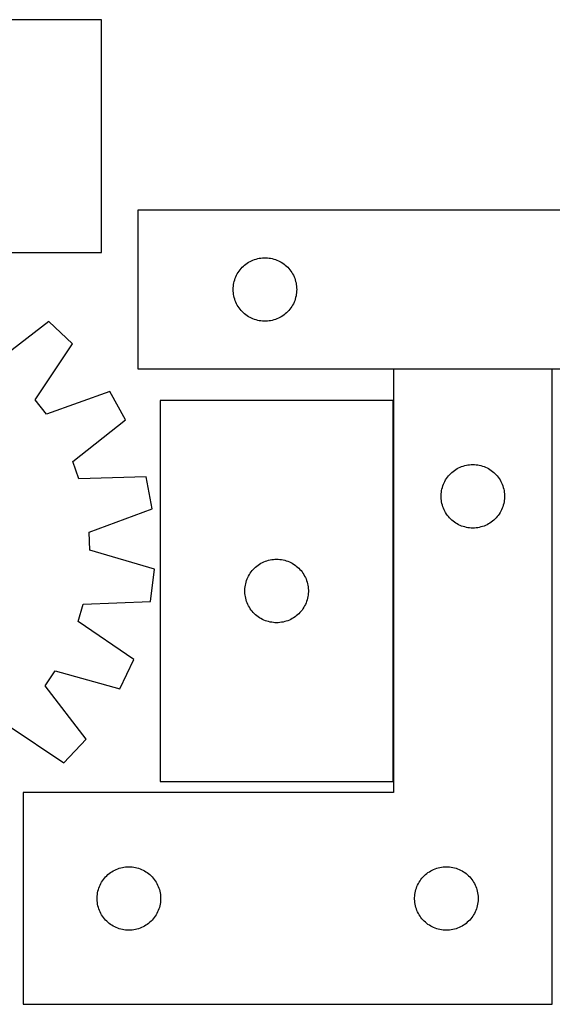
# Model space of a CAD drawing. Header units: millimetres. Extents: x 7 to 1493, y 7 to 472.
# Tile 3 of 5: x 678 to 929, y 7 to 472. Entities that reach past the tile are written whole.
import ezdxf

# ---------------------------------------------------------------- set-up
doc = ezdxf.new("R2010")
doc.units = ezdxf.units.MM
doc.layers.add('COMMON', color=5, linetype='CONTINUOUS', true_color=0x0000ff)
doc.layers.add('CUT', color=7, linetype='CONTINUOUS', true_color=0x000000)

msp = doc.modelspace()

# ---------------------------------------------------------------- linework, layer by layer
at = {"layer": 'COMMON'}
for p, q in [((929.252561, 306.658902), (854.252561, 306.658902)), ((854.152561, 111.835996), (854.152561, 291.835996))]:
    msp.add_line(p, q, dxfattribs=at)
at = {"layer": 'CUT'}
for p, q in [((716.297341, 471.719549), (536.297341, 471.719549)), ((716.297341, 361.719549), (716.297341, 471.719549)), ((1033.542841, 381.758902), (733.542841, 381.758902)), ((733.542841, 381.758902), (733.542841, 306.758902)), ((536.297341, 361.719549), (716.297341, 361.719549)), ((787.891922, 358.153761), (788.614705, 358.42624)), ((788.614705, 358.42624), (789.350556, 358.66115)), ((789.350556, 358.66115), (790.097525, 358.857868)), ((790.097525, 358.857868), (790.853629, 359.015871)), ((790.853629, 359.015871), (791.616865, 359.134742)), ((791.616865, 359.134742), (792.385209, 359.214165)), ((792.385209, 359.214165), (793.156622, 359.253929)), ((793.156622, 359.253929), (793.929059, 359.253929)), ((793.929059, 359.253929), (794.700473, 359.214165)), ((794.700473, 359.214165), (795.468816, 359.134742)), ((795.468816, 359.134742), (796.232052, 359.015871)), ((796.232052, 359.015871), (796.988157, 358.857868)), ((796.988157, 358.857868), (797.735125, 358.66115)), ((797.735125, 358.66115), (798.470976, 358.42624)), ((798.470976, 358.42624), (799.193759, 358.153761)), ((781.317416, 352.950218), (781.781044, 353.568044)), ((781.781044, 353.568044), (782.275862, 354.161184)), ((782.275862, 354.161184), (782.800558, 354.728064)), ((782.800558, 354.728064), (783.353741, 355.267182)), ((783.353741, 355.267182), (783.933943, 355.777109)), ((783.933943, 355.777109), (784.539626, 356.256491)), ((784.539626, 356.256491), (785.169185, 356.704057)), ((785.169185, 356.704057), (785.820949, 357.118621)), ((785.820949, 357.118621), (786.49319, 357.499084)), ((786.49319, 357.499084), (787.184125, 357.844436)), ((787.184125, 357.844436), (787.891922, 358.153761)), ((799.193759, 358.153761), (799.901557, 357.844436)), ((799.901557, 357.844436), (800.592492, 357.499084)), ((800.592492, 357.499084), (801.264733, 357.118621)), ((801.264733, 357.118621), (801.916496, 356.704057)), ((801.916496, 356.704057), (802.546055, 356.256491)), ((802.546055, 356.256491), (803.151738, 355.777109)), ((803.151738, 355.777109), (803.731941, 355.267182)), ((803.731941, 355.267182), (804.285123, 354.728064)), ((804.285123, 354.728064), (804.80982, 354.161184)), ((804.80982, 354.161184), (805.304638, 353.568044)), ((805.304638, 353.568044), (805.768266, 352.950218)), ((779.25331, 348.820624), (779.507088, 349.550183)), ((779.507088, 349.550183), (779.798087, 350.26571)), ((779.798087, 350.26571), (780.125534, 350.965309)), ((780.125534, 350.965309), (780.488562, 351.647123)), ((780.488562, 351.647123), (780.886207, 352.309345)), ((780.886207, 352.309345), (781.317416, 352.950218)), ((805.768266, 352.950218), (806.199474, 352.309345)), ((806.199474, 352.309345), (806.597119, 351.647123)), ((806.597119, 351.647123), (806.960147, 350.965309)), ((806.960147, 350.965309), (807.287594, 350.26571)), ((807.287594, 350.26571), (807.578593, 349.550183)), ((807.578593, 349.550183), (807.832371, 348.820624)), ((778.542841, 344.258902), (778.562729, 345.031083)), ((778.562729, 343.486721), (778.542841, 344.258902)), ((778.562729, 345.031083), (778.622343, 345.801217)), ((778.622343, 345.801217), (778.721522, 346.567261)), ((778.721522, 346.567261), (778.860005, 347.327183)), ((778.860005, 347.327183), (779.037425, 348.078969)), ((779.037425, 348.078969), (779.25331, 348.820624)), ((807.832371, 348.820624), (808.048257, 348.078969)), ((808.048257, 348.078969), (808.225676, 347.327183)), ((808.225676, 347.327183), (808.364159, 346.567261)), ((808.364159, 346.567261), (808.463339, 345.801217)), ((808.463339, 345.801217), (808.522952, 345.031083)), ((808.522952, 345.031083), (808.542841, 344.258902)), ((808.542841, 344.258902), (808.522952, 343.486721)), ((778.622343, 342.716587), (778.562729, 343.486721)), ((778.721522, 341.950543), (778.622343, 342.716587)), ((778.860005, 341.190621), (778.721522, 341.950543)), ((779.037425, 340.438835), (778.860005, 341.190621)), ((779.25331, 339.697179), (779.037425, 340.438835)), ((779.507088, 338.967621), (779.25331, 339.697179)), ((807.832371, 339.697179), (807.578593, 338.967621)), ((808.048257, 340.438835), (807.832371, 339.697179)), ((808.225676, 341.190621), (808.048257, 340.438835)), ((808.364159, 341.950543), (808.225676, 341.190621)), ((808.463339, 342.716587), (808.364159, 341.950543)), ((808.522952, 343.486721), (808.463339, 342.716587)), ((779.798087, 338.252093), (779.507088, 338.967621)), ((780.125534, 337.552495), (779.798087, 338.252093)), ((780.488562, 336.870681), (780.125534, 337.552495)), ((780.886207, 336.208459), (780.488562, 336.870681)), ((781.317416, 335.567585), (780.886207, 336.208459)), ((781.781044, 334.94976), (781.317416, 335.567585)), ((782.275862, 334.35662), (781.781044, 334.94976)), ((805.304638, 334.94976), (804.80982, 334.35662)), ((805.768266, 335.567585), (805.304638, 334.94976)), ((806.199474, 336.208459), (805.768266, 335.567585)), ((806.597119, 336.870681), (806.199474, 336.208459)), ((806.960147, 337.552495), (806.597119, 336.870681)), ((807.287594, 338.252093), (806.960147, 337.552495)), ((807.578593, 338.967621), (807.287594, 338.252093)), ((782.800558, 333.78974), (782.275862, 334.35662)), ((783.353741, 333.250621), (782.800558, 333.78974)), ((783.933943, 332.740695), (783.353741, 333.250621)), ((784.539626, 332.261313), (783.933943, 332.740695)), ((785.169185, 331.813747), (784.539626, 332.261313)), ((785.820949, 331.399182), (785.169185, 331.813747)), ((786.49319, 331.01872), (785.820949, 331.399182)), ((787.184125, 330.673368), (786.49319, 331.01872)), ((787.891922, 330.364042), (787.184125, 330.673368)), ((788.614705, 330.091563), (787.891922, 330.364042)), ((799.193759, 330.364042), (798.470976, 330.091563)), ((799.901557, 330.673368), (799.193759, 330.364042)), ((800.592492, 331.01872), (799.901557, 330.673368)), ((801.264733, 331.399182), (800.592492, 331.01872)), ((801.916496, 331.813747), (801.264733, 331.399182)), ((802.546055, 332.261313), (801.916496, 331.813747)), ((803.151738, 332.740695), (802.546055, 332.261313)), ((803.731941, 333.250621), (803.151738, 332.740695)), ((804.285123, 333.78974), (803.731941, 333.250621)), ((804.80982, 334.35662), (804.285123, 333.78974)), ((691.376167, 329.082505), (666.230248, 309.674838)), ((702.624625, 318.584755), (691.376167, 329.082505)), ((789.350556, 329.856654), (788.614705, 330.091563)), ((790.097525, 329.659936), (789.350556, 329.856654)), ((790.853629, 329.501933), (790.097525, 329.659936)), ((791.616865, 329.383062), (790.853629, 329.501933)), ((792.385209, 329.303639), (791.616865, 329.383062)), ((793.156622, 329.263875), (792.385209, 329.303639)), ((793.929059, 329.263875), (793.156622, 329.263875)), ((794.700473, 329.303639), (793.929059, 329.263875)), ((795.468816, 329.383062), (794.700473, 329.303639)), ((796.232052, 329.501933), (795.468816, 329.383062)), ((796.988157, 329.659936), (796.232052, 329.501933)), ((797.735125, 329.856654), (796.988157, 329.659936)), ((798.470976, 330.091563), (797.735125, 329.856654)), ((684.997234, 292.160337), (702.624625, 318.584755)), ((733.542841, 306.758902), (933.542841, 306.758902)), ((929.252561, 306.558901), (854.252561, 306.558901)), ((854.252561, 306.558901), (854.252561, 106.558901)), ((929.252561, 6.558901), (929.252561, 306.558901)), ((720.18592, 296.088827), (690.273431, 285.401556)), ((727.639855, 282.628909), (720.18592, 296.088827)), ((690.273431, 285.401556), (684.997234, 292.160337)), ((744.05256, 291.835996), (744.05256, 111.835996)), ((854.05256, 291.835996), (744.05256, 291.835996)), ((854.05256, 111.835996), (854.05256, 291.835996)), ((702.709616, 262.944958), (727.639855, 282.628909)), ((705.638999, 254.886541), (702.709616, 262.944958)), ((885.745753, 260.303654), (886.46128, 260.594653)), ((886.46128, 260.594653), (887.190839, 260.848432)), ((887.190839, 260.848432), (887.932495, 261.064317)), ((887.932495, 261.064317), (888.68428, 261.241736)), ((888.68428, 261.241736), (889.444203, 261.380219)), ((889.444203, 261.380219), (890.210247, 261.479399)), ((890.210247, 261.479399), (890.98038, 261.539012)), ((890.98038, 261.539012), (891.752561, 261.558901)), ((891.752561, 261.558901), (892.524743, 261.539012)), ((892.524743, 261.539012), (893.294876, 261.479399)), ((893.294876, 261.479399), (894.06092, 261.380219)), ((894.06092, 261.380219), (894.820842, 261.241736)), ((894.820842, 261.241736), (895.572628, 261.064317)), ((895.572628, 261.064317), (896.314284, 260.848432)), ((896.314284, 260.848432), (897.043843, 260.594653)), ((897.043843, 260.594653), (897.75937, 260.303654)), ((879.754973, 255.562115), (880.234355, 256.167799)), ((880.234355, 256.167799), (880.744281, 256.748001)), ((880.744281, 256.748001), (881.283399, 257.301184)), ((881.283399, 257.301184), (881.85028, 257.82588)), ((881.85028, 257.82588), (882.443419, 258.320698)), ((882.443419, 258.320698), (883.061245, 258.784326)), ((883.061245, 258.784326), (883.702119, 259.215534)), ((883.702119, 259.215534), (884.36434, 259.61318)), ((884.36434, 259.61318), (885.046155, 259.976207)), ((885.046155, 259.976207), (885.745753, 260.303654)), ((897.75937, 260.303654), (898.458968, 259.976207)), ((898.458968, 259.976207), (899.140783, 259.61318)), ((899.140783, 259.61318), (899.803004, 259.215534)), ((899.803004, 259.215534), (900.443878, 258.784326)), ((900.443878, 258.784326), (901.061704, 258.320698)), ((901.061704, 258.320698), (901.654843, 257.82588)), ((901.654843, 257.82588), (902.221724, 257.301184)), ((902.221724, 257.301184), (902.760842, 256.748001)), ((902.760842, 256.748001), (903.270768, 256.167799)), ((903.270768, 256.167799), (903.75015, 255.562115)), ((737.390015, 255.807273), (705.638999, 254.886541)), ((740.319786, 240.702737), (737.390015, 255.807273)), ((877.350313, 250.751185), (877.585223, 251.487037)), ((877.585223, 251.487037), (877.857702, 252.209819)), ((877.857702, 252.209819), (878.167028, 252.917617)), ((878.167028, 252.917617), (878.51238, 253.608552)), ((878.51238, 253.608552), (878.892842, 254.280793)), ((878.892842, 254.280793), (879.307406, 254.932557)), ((879.307406, 254.932557), (879.754973, 255.562115)), ((903.75015, 255.562115), (904.197717, 254.932557)), ((904.197717, 254.932557), (904.612281, 254.280793)), ((904.612281, 254.280793), (904.992743, 253.608552)), ((904.992743, 253.608552), (905.338095, 252.917617)), ((905.338095, 252.917617), (905.647421, 252.209819)), ((905.647421, 252.209819), (905.9199, 251.487037)), ((905.9199, 251.487037), (906.15481, 250.751185)), ((876.757534, 246.94512), (876.797299, 247.716533)), ((876.757534, 246.172682), (876.757534, 246.94512)), ((876.797299, 247.716533), (876.876721, 248.484876)), ((876.876721, 248.484876), (876.995592, 249.248112)), ((876.995592, 249.248112), (877.153596, 250.004217)), ((877.153596, 250.004217), (877.350313, 250.751185)), ((906.15481, 250.751185), (906.351527, 250.004217)), ((906.351527, 250.004217), (906.509531, 249.248112)), ((906.509531, 249.248112), (906.628402, 248.484876)), ((906.628402, 248.484876), (906.707824, 247.716533)), ((906.707824, 247.716533), (906.747589, 246.94512)), ((906.747589, 246.94512), (906.747589, 246.172682)), ((876.797299, 245.401269), (876.757534, 246.172682)), ((876.876721, 244.632926), (876.797299, 245.401269)), ((876.995592, 243.86969), (876.876721, 244.632926)), ((877.153596, 243.113585), (876.995592, 243.86969)), ((877.350313, 242.366616), (877.153596, 243.113585)), ((877.585223, 241.630765), (877.350313, 242.366616)), ((906.15481, 242.366616), (905.9199, 241.630765)), ((906.351527, 243.113585), (906.15481, 242.366616)), ((906.509531, 243.86969), (906.351527, 243.113585)), ((906.628402, 244.632926), (906.509531, 243.86969)), ((906.707824, 245.401269), (906.628402, 244.632926)), ((906.747589, 246.172682), (906.707824, 245.401269)), ((710.527044, 229.686055), (740.319786, 240.702737)), ((877.857702, 240.907983), (877.585223, 241.630765)), ((878.167028, 240.200185), (877.857702, 240.907983)), ((878.51238, 239.50925), (878.167028, 240.200185)), ((878.892842, 238.837009), (878.51238, 239.50925)), ((879.307406, 238.185245), (878.892842, 238.837009)), ((879.754973, 237.555687), (879.307406, 238.185245)), ((880.234355, 236.950003), (879.754973, 237.555687)), ((903.75015, 237.555687), (903.270768, 236.950003)), ((904.197717, 238.185245), (903.75015, 237.555687)), ((904.612281, 238.837009), (904.197717, 238.185245)), ((904.992743, 239.50925), (904.612281, 238.837009)), ((905.338095, 240.200185), (904.992743, 239.50925)), ((905.647421, 240.907983), (905.338095, 240.200185)), ((905.9199, 241.630765), (905.647421, 240.907983)), ((880.744281, 236.369801), (880.234355, 236.950003)), ((881.283399, 235.816618), (880.744281, 236.369801)), ((881.85028, 235.291922), (881.283399, 235.816618)), ((882.443419, 234.797104), (881.85028, 235.291922)), ((883.061245, 234.333476), (882.443419, 234.797104)), ((883.702119, 233.902268), (883.061245, 234.333476)), ((884.36434, 233.504622), (883.702119, 233.902268)), ((885.046155, 233.141595), (884.36434, 233.504622)), ((885.745753, 232.814147), (885.046155, 233.141595)), ((886.46128, 232.523149), (885.745753, 232.814147)), ((897.75937, 232.814147), (897.043843, 232.523149)), ((898.458968, 233.141595), (897.75937, 232.814147)), ((899.140783, 233.504622), (898.458968, 233.141595)), ((899.803004, 233.902268), (899.140783, 233.504622)), ((900.443878, 234.333476), (899.803004, 233.902268)), ((901.061704, 234.797104), (900.443878, 234.333476)), ((901.654843, 235.291922), (901.061704, 234.797104)), ((902.221724, 235.816618), (901.654843, 235.291922)), ((902.760842, 236.369801), (902.221724, 235.816618)), ((903.270768, 236.950003), (902.760842, 236.369801)), ((710.822865, 221.116815), (710.527044, 229.686055)), ((887.190839, 232.26937), (886.46128, 232.523149)), ((887.932495, 232.053485), (887.190839, 232.26937)), ((888.68428, 231.876066), (887.932495, 232.053485)), ((889.444203, 231.737582), (888.68428, 231.876066)), ((890.210247, 231.638403), (889.444203, 231.737582)), ((890.98038, 231.57879), (890.210247, 231.638403)), ((891.752561, 231.558901), (890.98038, 231.57879)), ((892.524743, 231.57879), (891.752561, 231.558901)), ((893.294876, 231.638403), (892.524743, 231.57879)), ((894.06092, 231.737582), (893.294876, 231.638403)), ((894.820842, 231.876066), (894.06092, 231.737582)), ((895.572628, 232.053485), (894.820842, 231.876066)), ((896.314284, 232.26937), (895.572628, 232.053485)), ((897.043843, 232.523149), (896.314284, 232.26937)), ((741.304397, 212.180879), (710.822865, 221.116815)), ((789.743418, 213.597793), (790.361244, 214.061421)), ((790.361244, 214.061421), (791.002118, 214.492629)), ((791.002118, 214.492629), (791.664339, 214.890274)), ((791.664339, 214.890274), (792.346154, 215.253302)), ((792.346154, 215.253302), (793.045752, 215.580749)), ((793.045752, 215.580749), (793.761279, 215.871748)), ((793.761279, 215.871748), (794.490838, 216.125526)), ((794.490838, 216.125526), (795.232494, 216.341412)), ((795.232494, 216.341412), (795.984279, 216.518831)), ((795.984279, 216.518831), (796.744202, 216.657314)), ((796.744202, 216.657314), (797.510246, 216.756494)), ((797.510246, 216.756494), (798.280379, 216.816107)), ((798.280379, 216.816107), (799.05256, 216.835996)), ((799.05256, 216.835996), (799.824742, 216.816107)), ((799.824742, 216.816107), (800.594875, 216.756494)), ((800.594875, 216.756494), (801.360919, 216.657314)), ((801.360919, 216.657314), (802.120841, 216.518831)), ((802.120841, 216.518831), (802.872627, 216.341412)), ((802.872627, 216.341412), (803.614283, 216.125526)), ((803.614283, 216.125526), (804.343842, 215.871748)), ((804.343842, 215.871748), (805.059369, 215.580749)), ((805.059369, 215.580749), (805.758967, 215.253302)), ((805.758967, 215.253302), (806.440782, 214.890274)), ((806.440782, 214.890274), (807.103003, 214.492629)), ((807.103003, 214.492629), (807.743877, 214.061421)), ((807.743877, 214.061421), (808.361703, 213.597793)), ((739.423217, 196.910264), (741.304397, 212.180879)), ((785.812379, 208.885647), (786.192841, 209.557888)), ((786.192841, 209.557888), (786.607405, 210.209652)), ((786.607405, 210.209652), (787.054972, 210.83921)), ((787.054972, 210.83921), (787.534354, 211.444893)), ((787.534354, 211.444893), (788.04428, 212.025096)), ((788.04428, 212.025096), (788.583398, 212.578279)), ((788.583398, 212.578279), (789.150279, 213.102975)), ((789.150279, 213.102975), (789.743418, 213.597793)), ((808.361703, 213.597793), (808.954842, 213.102975)), ((808.954842, 213.102975), (809.521723, 212.578279)), ((809.521723, 212.578279), (810.060841, 212.025096)), ((810.060841, 212.025096), (810.570767, 211.444893)), ((810.570767, 211.444893), (811.050149, 210.83921)), ((811.050149, 210.83921), (811.497716, 210.209652)), ((811.497716, 210.209652), (811.91228, 209.557888)), ((811.91228, 209.557888), (812.292742, 208.885647)), ((784.295591, 204.525207), (784.453595, 205.281312)), ((784.453595, 205.281312), (784.650312, 206.02828)), ((784.650312, 206.02828), (784.885222, 206.764131)), ((784.885222, 206.764131), (785.157701, 207.486914)), ((785.157701, 207.486914), (785.467027, 208.194712)), ((785.467027, 208.194712), (785.812379, 208.885647)), ((812.292742, 208.885647), (812.638094, 208.194712)), ((812.638094, 208.194712), (812.94742, 207.486914)), ((812.94742, 207.486914), (813.219899, 206.764131)), ((813.219899, 206.764131), (813.454809, 206.02828)), ((813.454809, 206.02828), (813.651526, 205.281312)), ((813.651526, 205.281312), (813.80953, 204.525207)), ((784.057533, 202.222214), (784.097298, 202.993628)), ((784.057533, 201.449777), (784.057533, 202.222214)), ((784.097298, 200.678364), (784.057533, 201.449777)), ((784.097298, 202.993628), (784.17672, 203.761971)), ((784.17672, 199.91002), (784.097298, 200.678364)), ((784.17672, 203.761971), (784.295591, 204.525207)), ((813.80953, 204.525207), (813.928401, 203.761971)), ((813.928401, 203.761971), (814.007823, 202.993628)), ((814.007823, 200.678364), (813.928401, 199.91002)), ((814.007823, 202.993628), (814.047588, 202.222214)), ((814.047588, 201.449777), (814.007823, 200.678364)), ((814.047588, 202.222214), (814.047588, 201.449777)), ((705.317596, 187.397995), (707.684293, 195.63924)), ((707.684293, 195.63924), (739.423217, 196.910264)), ((784.295591, 199.146784), (784.17672, 199.91002)), ((784.453595, 198.39068), (784.295591, 199.146784)), ((784.650312, 197.643711), (784.453595, 198.39068)), ((784.885222, 196.90786), (784.650312, 197.643711)), ((785.157701, 196.185077), (784.885222, 196.90786)), ((785.467027, 195.47728), (785.157701, 196.185077)), ((785.812379, 194.786345), (785.467027, 195.47728)), ((812.638094, 195.47728), (812.292742, 194.786345)), ((812.94742, 196.185077), (812.638094, 195.47728)), ((813.219899, 196.90786), (812.94742, 196.185077)), ((813.454809, 197.643711), (813.219899, 196.90786)), ((813.651526, 198.39068), (813.454809, 197.643711)), ((813.80953, 199.146784), (813.651526, 198.39068)), ((813.928401, 199.91002), (813.80953, 199.146784)), ((786.192841, 194.114104), (785.812379, 194.786345)), ((786.607405, 193.46234), (786.192841, 194.114104)), ((787.054972, 192.832782), (786.607405, 193.46234)), ((787.534354, 192.227098), (787.054972, 192.832782)), ((788.04428, 191.646896), (787.534354, 192.227098)), ((788.583398, 191.093713), (788.04428, 191.646896)), ((789.150279, 190.569017), (788.583398, 191.093713)), ((809.521723, 191.093713), (808.954842, 190.569017)), ((810.060841, 191.646896), (809.521723, 191.093713)), ((810.570767, 192.227098), (810.060841, 191.646896)), ((811.050149, 192.832782), (810.570767, 192.227098)), ((811.497716, 193.46234), (811.050149, 192.832782)), ((811.91228, 194.114104), (811.497716, 193.46234)), ((812.292742, 194.786345), (811.91228, 194.114104)), ((731.545899, 169.480103), (705.317596, 187.397995)), ((789.743418, 190.074199), (789.150279, 190.569017)), ((790.361244, 189.610571), (789.743418, 190.074199)), ((791.002118, 189.179362), (790.361244, 189.610571)), ((791.664339, 188.781717), (791.002118, 189.179362)), ((792.346154, 188.418689), (791.664339, 188.781717)), ((793.045752, 188.091242), (792.346154, 188.418689)), ((793.761279, 187.800243), (793.045752, 188.091242)), ((794.490838, 187.546465), (793.761279, 187.800243)), ((795.232494, 187.33058), (794.490838, 187.546465)), ((795.984279, 187.15316), (795.232494, 187.33058)), ((796.744202, 187.014677), (795.984279, 187.15316)), ((797.510246, 186.915498), (796.744202, 187.014677)), ((798.280379, 186.855884), (797.510246, 186.915498)), ((799.05256, 186.835996), (798.280379, 186.855884)), ((799.824742, 186.855884), (799.05256, 186.835996)), ((800.594875, 186.915498), (799.824742, 186.855884)), ((801.360919, 187.014677), (800.594875, 186.915498)), ((802.120841, 187.15316), (801.360919, 187.014677)), ((802.872627, 187.33058), (802.120841, 187.15316)), ((803.614283, 187.546465), (802.872627, 187.33058)), ((804.343842, 187.800243), (803.614283, 187.546465)), ((805.059369, 188.091242), (804.343842, 187.800243)), ((805.758967, 188.418689), (805.059369, 188.091242)), ((806.440782, 188.781717), (805.758967, 188.418689)), ((807.103003, 189.179362), (806.440782, 188.781717)), ((807.743877, 189.610571), (807.103003, 189.179362)), ((808.361703, 190.074199), (807.743877, 189.610571)), ((808.954842, 190.569017), (808.361703, 190.074199)), ((725.03791, 155.538202), (731.545899, 169.480103)), ((689.662084, 157.030713), (694.459632, 164.137252)), ((694.459632, 164.137252), (725.03791, 155.538202)), ((709.06975, 131.884794), (689.662084, 157.030713)), ((672.147583, 138.263727), (698.572001, 120.636336)), ((698.572001, 120.636336), (709.06975, 131.884794)), ((744.05256, 111.835996), (854.05256, 111.835996)), ((854.252561, 106.558901), (679.252561, 106.558901)), ((679.252561, 106.558901), (679.252561, 6.558901)), ((721.86434, 69.61318), (722.546155, 69.976207)), ((722.546155, 69.976207), (723.245753, 70.303654)), ((723.245753, 70.303654), (723.96128, 70.594653)), ((723.96128, 70.594653), (724.690839, 70.848432)), ((724.690839, 70.848432), (725.432495, 71.064317)), ((725.432495, 71.064317), (726.18428, 71.241736)), ((726.18428, 71.241736), (726.944203, 71.380219)), ((726.944203, 71.380219), (727.710247, 71.479399)), ((727.710247, 71.479399), (728.48038, 71.539012)), ((728.48038, 71.539012), (729.252561, 71.558901)), ((729.252561, 71.558901), (730.024743, 71.539012)), ((730.024743, 71.539012), (730.794876, 71.479399)), ((730.794876, 71.479399), (731.56092, 71.380219)), ((731.56092, 71.380219), (732.320842, 71.241736)), ((732.320842, 71.241736), (733.072628, 71.064317)), ((733.072628, 71.064317), (733.814284, 70.848432)), ((733.814284, 70.848432), (734.543843, 70.594653)), ((734.543843, 70.594653), (735.25937, 70.303654)), ((735.25937, 70.303654), (735.958968, 69.976207)), ((735.958968, 69.976207), (736.640783, 69.61318)), ((871.86434, 69.61318), (872.546155, 69.976207)), ((872.546155, 69.976207), (873.245753, 70.303654)), ((873.245753, 70.303654), (873.96128, 70.594653)), ((873.96128, 70.594653), (874.690839, 70.848432)), ((874.690839, 70.848432), (875.432495, 71.064317)), ((875.432495, 71.064317), (876.18428, 71.241736)), ((876.18428, 71.241736), (876.944203, 71.380219)), ((876.944203, 71.380219), (877.710247, 71.479399)), ((877.710247, 71.479399), (878.48038, 71.539012)), ((878.48038, 71.539012), (879.252561, 71.558901)), ((879.252561, 71.558901), (880.024743, 71.539012)), ((880.024743, 71.539012), (880.794876, 71.479399)), ((880.794876, 71.479399), (881.56092, 71.380219)), ((881.56092, 71.380219), (882.320842, 71.241736)), ((882.320842, 71.241736), (883.072628, 71.064317)), ((883.072628, 71.064317), (883.814284, 70.848432)), ((883.814284, 70.848432), (884.543843, 70.594653)), ((884.543843, 70.594653), (885.25937, 70.303654)), ((885.25937, 70.303654), (885.958968, 69.976207)), ((885.958968, 69.976207), (886.640783, 69.61318)), ((716.807406, 64.932557), (717.254973, 65.562115)), ((717.254973, 65.562115), (717.734355, 66.167799)), ((717.734355, 66.167799), (718.244281, 66.748001)), ((718.244281, 66.748001), (718.783399, 67.301184)), ((718.783399, 67.301184), (719.35028, 67.82588)), ((719.35028, 67.82588), (719.943419, 68.320698)), ((719.943419, 68.320698), (720.561245, 68.784326)), ((720.561245, 68.784326), (721.202119, 69.215534)), ((721.202119, 69.215534), (721.86434, 69.61318)), ((736.640783, 69.61318), (737.303004, 69.215534)), ((737.303004, 69.215534), (737.943878, 68.784326)), ((737.943878, 68.784326), (738.561704, 68.320698)), ((738.561704, 68.320698), (739.154843, 67.82588)), ((739.154843, 67.82588), (739.721724, 67.301184)), ((739.721724, 67.301184), (740.260842, 66.748001)), ((740.260842, 66.748001), (740.770768, 66.167799)), ((740.770768, 66.167799), (741.25015, 65.562115)), ((741.25015, 65.562115), (741.697717, 64.932557)), ((866.807406, 64.932557), (867.254973, 65.562115)), ((867.254973, 65.562115), (867.734355, 66.167799)), ((867.734355, 66.167799), (868.244281, 66.748001)), ((868.244281, 66.748001), (868.783399, 67.301184)), ((868.783399, 67.301184), (869.35028, 67.82588)), ((869.35028, 67.82588), (869.943419, 68.320698)), ((869.943419, 68.320698), (870.561245, 68.784326)), ((870.561245, 68.784326), (871.202119, 69.215534)), ((871.202119, 69.215534), (871.86434, 69.61318)), ((886.640783, 69.61318), (887.303004, 69.215534)), ((887.303004, 69.215534), (887.943878, 68.784326)), ((887.943878, 68.784326), (888.561704, 68.320698)), ((888.561704, 68.320698), (889.154843, 67.82588)), ((889.154843, 67.82588), (889.721724, 67.301184)), ((889.721724, 67.301184), (890.260842, 66.748001)), ((890.260842, 66.748001), (890.770768, 66.167799)), ((890.770768, 66.167799), (891.25015, 65.562115)), ((891.25015, 65.562115), (891.697717, 64.932557)), ((714.653596, 60.004217), (714.850313, 60.751185)), ((714.850313, 60.751185), (715.085223, 61.487037)), ((715.085223, 61.487037), (715.357702, 62.209819)), ((715.357702, 62.209819), (715.667028, 62.917617)), ((715.667028, 62.917617), (716.01238, 63.608552)), ((716.01238, 63.608552), (716.392842, 64.280793)), ((716.392842, 64.280793), (716.807406, 64.932557)), ((741.697717, 64.932557), (742.112281, 64.280793)), ((742.112281, 64.280793), (742.492743, 63.608552)), ((742.492743, 63.608552), (742.838095, 62.917617)), ((742.838095, 62.917617), (743.147421, 62.209819)), ((743.147421, 62.209819), (743.4199, 61.487037)), ((743.4199, 61.487037), (743.65481, 60.751185)), ((743.65481, 60.751185), (743.851527, 60.004217)), ((864.653596, 60.004217), (864.850313, 60.751185)), ((864.850313, 60.751185), (865.085223, 61.487037)), ((865.085223, 61.487037), (865.357702, 62.209819)), ((865.357702, 62.209819), (865.667028, 62.917617)), ((865.667028, 62.917617), (866.01238, 63.608552)), ((866.01238, 63.608552), (866.392842, 64.280793)), ((866.392842, 64.280793), (866.807406, 64.932557)), ((891.697717, 64.932557), (892.112281, 64.280793)), ((892.112281, 64.280793), (892.492743, 63.608552)), ((892.492743, 63.608552), (892.838095, 62.917617)), ((892.838095, 62.917617), (893.147421, 62.209819)), ((893.147421, 62.209819), (893.4199, 61.487037)), ((893.4199, 61.487037), (893.65481, 60.751185)), ((893.65481, 60.751185), (893.851527, 60.004217)), ((714.257534, 56.94512), (714.297299, 57.716533)), ((714.257534, 56.172682), (714.257534, 56.94512)), ((714.297299, 55.401269), (714.257534, 56.172682)), ((714.297299, 57.716533), (714.376721, 58.484876)), ((714.376721, 58.484876), (714.495592, 59.248112)), ((714.495592, 59.248112), (714.653596, 60.004217)), ((743.851527, 60.004217), (744.009531, 59.248112)), ((744.009531, 59.248112), (744.128402, 58.484876)), ((744.128402, 58.484876), (744.207824, 57.716533)), ((744.207824, 57.716533), (744.247589, 56.94512)), ((744.247589, 56.172682), (744.207824, 55.401269)), ((744.247589, 56.94512), (744.247589, 56.172682)), ((864.257534, 56.94512), (864.297299, 57.716533)), ((864.257534, 56.172682), (864.257534, 56.94512)), ((864.297299, 55.401269), (864.257534, 56.172682)), ((864.297299, 57.716533), (864.376721, 58.484876)), ((864.376721, 58.484876), (864.495592, 59.248112)), ((864.495592, 59.248112), (864.653596, 60.004217)), ((893.851527, 60.004217), (894.009531, 59.248112)), ((894.009531, 59.248112), (894.128402, 58.484876)), ((894.128402, 58.484876), (894.207824, 57.716533)), ((894.207824, 57.716533), (894.247589, 56.94512)), ((894.247589, 56.172682), (894.207824, 55.401269)), ((894.247589, 56.94512), (894.247589, 56.172682)), ((714.376721, 54.632926), (714.297299, 55.401269)), ((714.495592, 53.86969), (714.376721, 54.632926)), ((714.653596, 53.113585), (714.495592, 53.86969)), ((714.850313, 52.366616), (714.653596, 53.113585)), ((715.085223, 51.630765), (714.850313, 52.366616)), ((715.357702, 50.907983), (715.085223, 51.630765)), ((743.4199, 51.630765), (743.147421, 50.907983)), ((743.65481, 52.366616), (743.4199, 51.630765)), ((743.851527, 53.113585), (743.65481, 52.366616)), ((744.009531, 53.86969), (743.851527, 53.113585)), ((744.128402, 54.632926), (744.009531, 53.86969)), ((744.207824, 55.401269), (744.128402, 54.632926)), ((864.376721, 54.632926), (864.297299, 55.401269)), ((864.495592, 53.86969), (864.376721, 54.632926)), ((864.653596, 53.113585), (864.495592, 53.86969)), ((864.850313, 52.366616), (864.653596, 53.113585)), ((865.085223, 51.630765), (864.850313, 52.366616)), ((865.357702, 50.907983), (865.085223, 51.630765)), ((893.4199, 51.630765), (893.147421, 50.907983)), ((893.65481, 52.366616), (893.4199, 51.630765)), ((893.851527, 53.113585), (893.65481, 52.366616)), ((894.009531, 53.86969), (893.851527, 53.113585)), ((894.128402, 54.632926), (894.009531, 53.86969)), ((894.207824, 55.401269), (894.128402, 54.632926)), ((715.667028, 50.200185), (715.357702, 50.907983)), ((716.01238, 49.50925), (715.667028, 50.200185)), ((716.392842, 48.837009), (716.01238, 49.50925)), ((716.807406, 48.185245), (716.392842, 48.837009)), ((717.254973, 47.555687), (716.807406, 48.185245)), ((717.734355, 46.950003), (717.254973, 47.555687)), ((718.244281, 46.369801), (717.734355, 46.950003)), ((740.770768, 46.950003), (740.260842, 46.369801)), ((741.25015, 47.555687), (740.770768, 46.950003)), ((741.697717, 48.185245), (741.25015, 47.555687)), ((742.112281, 48.837009), (741.697717, 48.185245)), ((742.492743, 49.50925), (742.112281, 48.837009)), ((742.838095, 50.200185), (742.492743, 49.50925)), ((743.147421, 50.907983), (742.838095, 50.200185)), ((865.667028, 50.200185), (865.357702, 50.907983)), ((866.01238, 49.50925), (865.667028, 50.200185)), ((866.392842, 48.837009), (866.01238, 49.50925)), ((866.807406, 48.185245), (866.392842, 48.837009)), ((867.254973, 47.555687), (866.807406, 48.185245)), ((867.734355, 46.950003), (867.254973, 47.555687)), ((868.244281, 46.369801), (867.734355, 46.950003)), ((890.770768, 46.950003), (890.260842, 46.369801)), ((891.25015, 47.555687), (890.770768, 46.950003)), ((891.697717, 48.185245), (891.25015, 47.555687)), ((892.112281, 48.837009), (891.697717, 48.185245)), ((892.492743, 49.50925), (892.112281, 48.837009)), ((892.838095, 50.200185), (892.492743, 49.50925)), ((893.147421, 50.907983), (892.838095, 50.200185)), ((718.783399, 45.816618), (718.244281, 46.369801)), ((719.35028, 45.291922), (718.783399, 45.816618)), ((719.943419, 44.797104), (719.35028, 45.291922)), ((720.561245, 44.333476), (719.943419, 44.797104)), ((721.202119, 43.902268), (720.561245, 44.333476)), ((721.86434, 43.504622), (721.202119, 43.902268)), ((722.546155, 43.141595), (721.86434, 43.504622)), ((723.245753, 42.814147), (722.546155, 43.141595)), ((723.96128, 42.523149), (723.245753, 42.814147)), ((724.690839, 42.26937), (723.96128, 42.523149)), ((725.432495, 42.053485), (724.690839, 42.26937)), ((726.18428, 41.876066), (725.432495, 42.053485)), ((726.944203, 41.737582), (726.18428, 41.876066)), ((732.320842, 41.876066), (731.56092, 41.737582)), ((733.072628, 42.053485), (732.320842, 41.876066)), ((733.814284, 42.26937), (733.072628, 42.053485)), ((734.543843, 42.523149), (733.814284, 42.26937)), ((735.25937, 42.814147), (734.543843, 42.523149)), ((735.958968, 43.141595), (735.25937, 42.814147)), ((736.640783, 43.504622), (735.958968, 43.141595)), ((737.303004, 43.902268), (736.640783, 43.504622)), ((737.943878, 44.333476), (737.303004, 43.902268)), ((738.561704, 44.797104), (737.943878, 44.333476)), ((739.154843, 45.291922), (738.561704, 44.797104)), ((739.721724, 45.816618), (739.154843, 45.291922)), ((740.260842, 46.369801), (739.721724, 45.816618)), ((868.783399, 45.816618), (868.244281, 46.369801)), ((869.35028, 45.291922), (868.783399, 45.816618)), ((869.943419, 44.797104), (869.35028, 45.291922)), ((870.561245, 44.333476), (869.943419, 44.797104)), ((871.202119, 43.902268), (870.561245, 44.333476)), ((871.86434, 43.504622), (871.202119, 43.902268)), ((872.546155, 43.141595), (871.86434, 43.504622)), ((873.245753, 42.814147), (872.546155, 43.141595)), ((873.96128, 42.523149), (873.245753, 42.814147)), ((874.690839, 42.26937), (873.96128, 42.523149)), ((875.432495, 42.053485), (874.690839, 42.26937)), ((876.18428, 41.876066), (875.432495, 42.053485)), ((876.944203, 41.737582), (876.18428, 41.876066)), ((882.320842, 41.876066), (881.56092, 41.737582)), ((883.072628, 42.053485), (882.320842, 41.876066)), ((883.814284, 42.26937), (883.072628, 42.053485)), ((884.543843, 42.523149), (883.814284, 42.26937)), ((885.25937, 42.814147), (884.543843, 42.523149)), ((885.958968, 43.141595), (885.25937, 42.814147)), ((886.640783, 43.504622), (885.958968, 43.141595)), ((887.303004, 43.902268), (886.640783, 43.504622)), ((887.943878, 44.333476), (887.303004, 43.902268)), ((888.561704, 44.797104), (887.943878, 44.333476)), ((889.154843, 45.291922), (888.561704, 44.797104)), ((889.721724, 45.816618), (889.154843, 45.291922)), ((890.260842, 46.369801), (889.721724, 45.816618)), ((727.710247, 41.638403), (726.944203, 41.737582)), ((728.48038, 41.57879), (727.710247, 41.638403)), ((729.252561, 41.558901), (728.48038, 41.57879)), ((730.024743, 41.57879), (729.252561, 41.558901)), ((730.794876, 41.638403), (730.024743, 41.57879)), ((731.56092, 41.737582), (730.794876, 41.638403)), ((877.710247, 41.638403), (876.944203, 41.737582)), ((878.48038, 41.57879), (877.710247, 41.638403)), ((879.252561, 41.558901), (878.48038, 41.57879)), ((880.024743, 41.57879), (879.252561, 41.558901)), ((880.794876, 41.638403), (880.024743, 41.57879)), ((881.56092, 41.737582), (880.794876, 41.638403)), ((679.252561, 6.558901), (929.252561, 6.558901))]:
    msp.add_line(p, q, dxfattribs=at)

doc.saveas('drawing.dxf')
